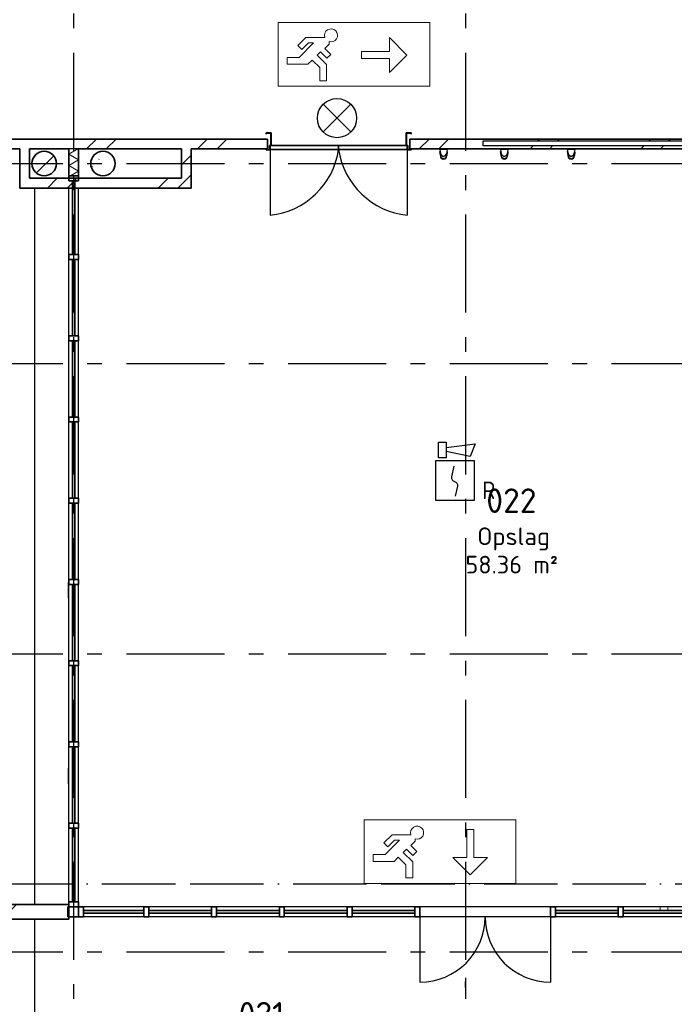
# Model space of a CAD drawing. Header units: millimetres. Extents: x -285236 to 84130, y -470 to 79511.
# Tile 65 of 192: x -21922 to -15242, y 40209 to 50250. Entities that reach past the tile are written whole.
import ezdxf
from ezdxf.enums import TextEntityAlignment as Align

# ---------------------------------------------------------------- set-up
doc = ezdxf.new("R2010")
doc.units = ezdxf.units.MM
doc.linetypes.add('NLRS_stramien', pattern=[1650, 1000, -250, 150, -250])
doc.linetypes.add('SW_doorsnedelijn', pattern=[1950, 750, -150, 0, -150, 750, -150])
doc.layers.add('EL6511--', color=3, linetype='Continuous')
doc.layers.add('XREF', color=254, linetype='Continuous')
doc.styles.add('ISOCPEUR_1', font='isocpeur.ttf', dxfattribs={"height": 250})
doc.styles.add('ISOCPEUR_3', font='isocpeur.ttf', dxfattribs={"height": 180})
doc.styles.add('STABICAD-018', font='ISOCP.SHX', dxfattribs={"height": 180})
pattern_1 = [(45, (-29374, 17038.6), (-565.685, 565.685), []), (45, (-29174, 17038.6), (-565.685, 565.685), [])]

# ---------------------------------------------------------------- blocks, each defined once
blk = doc.blocks.new('VB655IS2')
at = {"color": 0, "linetype": 'Continuous'}
blk.add_lwpolyline([(-1.67, 2.33), (-1.67, 3.91), (-0.89, 3.91), (-0.89, 2.33)], close=True, dxfattribs=at)
blk.add_lwpolyline([(-0.89, 3.37), (2.06, 3.76), (1.54, 2.45), (-0.89, 2.95)], dxfattribs=at)
blk = doc.blocks.new('*U137')
at = {"color": 0, "linetype": 'Continuous'}
for p, q in [((-2, 2), (-2, -2)), ((2, 2), (-2, 2)), ((2, -2), (2, 2)), ((-2, -2), (2, -2))]:
    blk.add_line(p, q, dxfattribs=at)
blk.add_lwpolyline([(-0.12, 1.47), (-0.34, 0.38, 0.399092), (-0.04, -0.09, -0.403068), (0.25, -0.56), (0.02, -1.6)], format="xyb", dxfattribs=at)
at = {"color": 0, "linetype": 'Continuous', "lineweight": 100}
blk.add_blockref('VB655IS2', (0, 0), dxfattribs=at)
at = {"color": 0, "linetype": 'Continuous', "style": 'STABICAD-018'}
for tag, p in [('CODING1', (-1.22, 12.19)), ('CODING2', (-0.95, 9.73)), ('ARTICLECODE', (0.78, 6.96)), ('FIREPROTECTION_PANEL', (0.78, 4.65)), ('FIREPROTECTION_ZONE', (0.05, 2.88)), ('FIREPROTECTION_HARDWARENUMBER', (5.42, -4.4))]:
    blk.add_attdef(tag, text='', height=1.8, dxfattribs=at).set_placement(p, align=Align.MIDDLE)
blk.add_attdef('TEXT1', (3.46, -3.38), '', height=1.8, dxfattribs=at)
blk = doc.blocks.new('VB654NVI')
at = {"color": 0, "linetype": 'Continuous'}
for p, q in [((-1.41, 1.59), (1.41, 4.41)), ((-1.41, 4.41), (1.41, 1.59))]:
    blk.add_line(p, q, dxfattribs=at)
blk.add_circle((0, 3), 2, dxfattribs=at)
at = {"color": 0, "linetype": 'Continuous', "style": 'STABICAD-018'}
for tag, p in [('ARTICLECODE', (-2.66, 12.86)), ('FIREPROTECTION_PANEL', (0, 9.85)), ('CODING', (0, 7))]:
    blk.add_attdef(tag, text='', height=1.8, dxfattribs=at).set_placement(p, align=Align.MIDDLE)
blk = doc.blocks.new('*U140')
at = {"color": 0, "linetype": 'Continuous'}
for p, q in [((-2, 2), (-2, -2)), ((2, 2), (-2, 2)), ((0.61, -0.6), (0.61, 1.27)), ((2, -2), (2, 2)), ((-2, -2), (2, -2))]:
    blk.add_line(p, q, dxfattribs=at)
blk.add_lwpolyline([(-0.75, 1.19), (-1.01, 0.35, 0.457698), (-0.76, -0.06, -0.462378), (-0.51, -0.46), (-0.78, -1.27)], format="xyb", dxfattribs=at)
blk.add_ellipse((0.61, -0.93), major_axis=(0.367, 0), ratio=0.909091, dxfattribs=at)
at = {"color": 0, "linetype": 'Continuous', "lineweight": 100}
blk.add_blockref('VB655IS2', (0, 0), dxfattribs=at)
at = {"color": 0, "linetype": 'Continuous', "style": 'STABICAD-018'}
for tag, p in [('CODING1', (0.43, 11.73)), ('CODING2', (0.71, 9.27)), ('ARTICLECODE', (2.21, 7.03)), ('FIREPROTECTION_PANEL', (2.21, 4.72)), ('FIREPROTECTION_ZONE', (1.7, 2.42)), ('FIREPROTECTION_HARDWARENUMBER', (13.46, 0.27))]:
    blk.add_attdef(tag, text='', height=1.8, dxfattribs=at).set_placement(p, align=Align.MIDDLE)
blk.add_attdef('TEXT1', (3.53, -3.38), '', height=1.8, dxfattribs=at)

msp = doc.modelspace()

# ---------------------------------------------------------------- hatches: boundary and pattern name
at = {"layer": 'XREF', "lineweight": 9}
h = msp.add_hatch(dxfattribs=at)
h.set_pattern_fill('FP_6', color=256, angle=45, style=0, pattern_type=2)
h.set_pattern_definition(pattern_1)
h.paths.add_polyline_path([(-15986.4343, 48932.6047), (-13613.1304, 48932.6047), (-13613.1304, 49032.6047), (-17939.6304, 49032.6047), (-17939.6304, 48932.6047), (-16403.9215, 48932.6047)])
h.paths.add_polyline_path([(-21991.1734, 48932.6047), (-19394.6304, 48932.6047), (-19394.6304, 49032.6047), (-22987.1304, 49032.6047), (-22987.1304, 48932.6047)])
h.paths.add_polyline_path([(-25672.1304, 48932.6047), (-23957.1304, 48932.6047), (-23957.1304, 49032.6047), (-25672.1304, 49032.6047)])
h.paths.add_polyline_path([(-28511.0505, 48932.6047), (-26642.1304, 48932.6047), (-26642.1304, 49032.6047), (-29192.1304, 49032.6047), (-29192.1304, 48932.6047), (-28928.5377, 48932.6047)])
h.paths.add_polyline_path([(-16821.4087, 48962.6047), (-17192.1304, 48962.6047), (-17192.1304, 49012.6048), (-13992.1304, 49012.6048), (-13992.1304, 48962.6047), (-16641.6804, 48962.6047)])
h = msp.add_hatch(dxfattribs=at)
h.set_pattern_fill('FP_56', color=256, style=0, pattern_type=2)
h.set_pattern_definition([(45, (-29773.96, 17038.6), (-407.294, 407.294), []), (50, (-29773.96, 17038.6), (753.123, -65.89), [78.75, -866.25]), (355, (-29774, 17038.6), (-145.689, 789.802), [63, -693]), (100.451, (-29711.2, 17033.14), (607.44, 723.908), [66.927, -736.199]), (46.184, (-29774, 17248.6), (1120.602, -173.798), [118.125, -1299.375]), (96.636, (-29680.6, 17234.1), (981.39, 1022.83), [100.39, -1104.3]), (351.184, (-29774, 17248.6), (981.4, 1022.82), [94.5, -1039.5]), (21, (-29668.96, 17196.1), (626.753, -422.75), [78.75, -866.25]), (326, (-29669, 17196.1), (255.481, 761.408), [63, -693]), (71.451, (-29616.7, 17160.9), (882.237, 338.651), [66.927, -736.199]), (37.5, (-29773.96, 17038.63), (12.7678, 349.5385), [3.353, -681.247, 3.353, -700.147, -695.625]), (37.5, (-29773.96, 17038.63), (12.7678, 349.5385), [-1388.1, 3.353, -692.272]), (7.5, (-29773.96, 17038.63), (276.223, 414.1323), [3.353, -397.747, 3.353, -665.497, -265.125]), (7.5, (-29773.96, 17038.63), (276.223, 414.1323), [-1069.95, 3.353, -261.772]), (327.5, (-30008.1, 17038.63), (560.5136, -23.6826), [3.353, -259.147, 3.353, -815.647, -1086.75]), (327.5, (-30008.1, 17038.63), (560.5136, -23.6826), [-1081.5, 3.353, -1083.397]), (317.5, (-30113.1, 17038.63), (612.3455, 105.11), [3.353, -337.897, 3.353, -540.547, -771.75]), (317.5, (-30113.1, 17038.63), (612.3455, 105.11), [-885.15, 3.353, -768.397])])
h.paths.add_polyline_path([(-21672.1304, 48657.6047), (-21633.5032, 48663.7226), (-21598.6572, 48681.4776), (-21571.0032, 48709.1315), (-21553.2483, 48743.9776), (-21547.1304, 48782.6047), (-21553.2483, 48821.2318), (-21571.0032, 48856.0778), (-21598.6572, 48883.7318), (-21633.5032, 48901.4867), (-21672.1304, 48907.6047), (-21710.7575, 48901.4867), (-21745.6035, 48883.7318), (-21773.2575, 48856.0778), (-21791.0124, 48821.2318), (-21797.1304, 48782.6047), (-21791.0124, 48743.9776), (-21772.1304, 48708.0044), (-21743.0284, 48680.1655), (-21710.7575, 48663.7226)])
h = msp.add_hatch(dxfattribs=at)
h.set_pattern_fill('FP_314', color=256, angle=60, style=0, pattern_type=2)
h.set_pattern_definition([(330, (-21422.13, 45067.3), (99.9697, 57.7525), []), (30, (-21422.13, 44951.8), (-0.0303, 115.4525), [])])
h.paths.add_polyline_path([(-21422.1304, 48657.6047), (-21322.1304, 48657.6047), (-21322.1304, 48932.6047), (-21422.1304, 48932.6047), (-21422.1304, 48872.299)])
h = msp.add_hatch(dxfattribs=at)
h.set_pattern_fill('FP_57', color=256, style=0, pattern_type=2)
h.set_pattern_definition([(45, (-29773.96, 17038.6), (-407.294, 407.294), []), (50, (-29773.96, 17038.6), (753.123, -65.89), [78.75, -866.25]), (355, (-29774, 17038.6), (-145.689, 789.802), [63, -693]), (100.451, (-29711.2, 17033.14), (607.44, 723.908), [66.927, -736.199]), (46.184, (-29774, 17248.6), (1120.602, -173.798), [118.125, -1299.375]), (96.636, (-29680.6, 17234.1), (981.39, 1022.83), [100.39, -1104.3]), (351.184, (-29774, 17248.6), (981.4, 1022.82), [94.5, -1039.5]), (21, (-29668.96, 17196.1), (626.753, -422.75), [78.75, -866.25]), (326, (-29669, 17196.1), (255.481, 761.408), [63, -693]), (71.451, (-29616.7, 17160.9), (882.237, 338.651), [66.927, -736.199]), (37.5, (-29773.96, 17038.63), (12.7678, 349.5385), [3.353, -681.247, 3.353, -700.147, -695.625]), (37.5, (-29773.96, 17038.63), (12.7678, 349.5385), [-1388.1, 3.353, -692.272]), (7.5, (-29773.96, 17038.63), (276.223, 414.1323), [3.353, -397.747, 3.353, -665.497, -265.125]), (7.5, (-29773.96, 17038.63), (276.223, 414.1323), [-1069.95, 3.353, -261.772]), (327.5, (-30008.1, 17038.63), (560.5136, -23.6826), [3.353, -259.147, 3.353, -815.647, -1086.75]), (327.5, (-30008.1, 17038.63), (560.5136, -23.6826), [-1081.5, 3.353, -1083.397]), (317.5, (-30113.1, 17038.63), (612.3455, 105.11), [3.353, -337.897, 3.353, -540.547, -771.75]), (317.5, (-30113.1, 17038.63), (612.3455, 105.11), [-885.15, 3.353, -768.397])])
h.paths.add_polyline_path([(-21072.1304, 48657.6047), (-21033.5032, 48663.7226), (-20996.2808, 48683.8539), (-20971.0032, 48709.1315), (-20953.2483, 48743.9776), (-20947.1304, 48782.6047), (-20953.2483, 48821.2318), (-20971.0032, 48856.0778), (-20998.6572, 48883.7318), (-21033.5032, 48901.4867), (-21072.1304, 48907.6047), (-21110.7575, 48901.4867), (-21145.6035, 48883.7318), (-21173.2575, 48856.0778), (-21191.0124, 48821.2318), (-21197.1304, 48782.6047), (-21191.0124, 48743.9776), (-21173.2575, 48709.1315), (-21145.6035, 48681.4776), (-21110.7575, 48663.7226)])
h = msp.add_hatch(dxfattribs=at)
h.set_pattern_fill('FP_8', color=256, angle=45, style=0, pattern_type=2)
h.set_pattern_definition([(45, (-29374, 17038.6), (-565.685, 565.685), []), (45, (-29174, 17038.6), (-565.685, 565.685), [])])
h.paths.add_polyline_path([(-20272.1304, 48632.6047), (-20172.1304, 48632.6047), (-20172.1304, 48932.6047), (-20272.1304, 48932.6047), (-20272.1304, 48872.299)])
h = msp.add_hatch(dxfattribs=at)
h.set_pattern_fill('FP_6', color=256, angle=45, style=0, pattern_type=2)
h.set_pattern_definition(pattern_1)
h.paths.add_polyline_path([(-21822.1304, 48532.6047), (-20172.1304, 48532.6047), (-20172.1304, 48632.6047), (-21822.1304, 48632.6047), (-21822.1304, 48550.8906)])
h = msp.add_hatch(dxfattribs=at)
h.set_pattern_fill('FP_8', color=256, angle=45, style=0, pattern_type=2)
h.set_pattern_definition(pattern_1)
h.paths.add_polyline_path([(-23502.1304, 41076.9864), (-21422.1304, 41076.9864), (-21422.1304, 41226.9864), (-23502.1304, 41226.9864)])
h.paths.add_polyline_path([(-25232.1304, 41076.9864), (-25512.1304, 41226.9864), (-25512.1304, 41076.9864)])
h.paths.add_polyline_path([(-24502.1304, 41076.9864), (-24502.1304, 41226.9864), (-25232.1304, 41226.9864), (-25232.1304, 41076.9864), (-25171.1529, 41076.9864)])

# ---------------------------------------------------------------- linework, layer by layer
at = {"layer": 'XREF', "linetype": 'NLRS_stramien'}
for p, q in [((-21372.1304, 77962.7572), (-21372.1304, 8370.0218)), ((-17372.1304, 77962.7572), (-17372.1304, 8370.0218)), ((-47232.6128, 48782.6047), (64223.889, 48782.6047)), ((-47232.6128, 46742.6047), (64223.889, 46742.6047)), ((-47232.6128, 43782.6047), (64223.889, 43782.6047)), ((-47232.6128, 40742.6047), (64223.889, 40742.6047))]:
    msp.add_line(p, q, dxfattribs=at)
at = {"layer": 'XREF', "lineweight": 13}
for p, q in [((-17736.6592, 50220.9429), (-19284.4862, 50220.9429)), ((-19284.4862, 50220.9429), (-19284.4862, 49570.9133)), ((-17736.6592, 50220.9429), (-19284.4862, 50220.9429)), ((-19284.4862, 50220.9429), (-19284.4862, 49570.9133)), ((-17736.6592, 49570.9133), (-17736.6592, 50220.9429)), ((-17736.6592, 49570.9133), (-17736.6592, 50220.9429)), ((-19083.2711, 49985.0515), (-19000.3793, 50067.9432)), ((-19069.6039, 49865.5496), (-18923.0877, 50012.0658)), ((-18975.8619, 50012.0658), (-19043.0737, 49944.8541)), ((-19000.3793, 50067.9432), (-18807.6862, 50067.9432)), ((-18923.0877, 50012.0658), (-18975.8619, 50012.0658)), ((-18765.3929, 50025.65), (-18765.3929, 50001.2739)), ((-18149.2786, 49924.5846), (-18149.2786, 50066.7038)), ((-18149.2786, 50066.7038), (-17971.6295, 49889.0547)), ((-19043.0737, 49944.8541), (-19083.2711, 49985.0515)), ((-18853.4, 49920.9639), (-18886.045, 49888.3189)), ((-18788.3781, 49855.942), (-18853.4, 49920.9639)), ((-18765.3929, 50001.2739), (-18809.354, 49957.3127)), ((-18809.354, 49957.3127), (-18748.1807, 49896.1394)), ((-18433.5171, 49853.5249), (-18433.5171, 49924.5846)), ((-18433.5171, 49924.5846), (-18149.2786, 49924.5846)), ((-19192.1895, 49794.49), (-19192.1895, 49865.5496)), ((-19192.1895, 49865.5496), (-19069.6039, 49865.5496)), ((-18936.2917, 49838.0722), (-18979.8739, 49794.49)), ((-18860.4873, 49762.2677), (-18936.2917, 49838.0722)), ((-18886.045, 49888.3189), (-18789.4276, 49791.7016)), ((-18748.1807, 49896.1394), (-18788.3781, 49855.942)), ((-18149.2786, 49853.5249), (-18433.5171, 49853.5249)), ((-17971.6295, 49889.0547), (-18149.2786, 49711.4057)), ((-18149.2786, 49711.4057), (-18149.2786, 49853.5249)), ((-18979.8739, 49794.49), (-19192.1895, 49794.49)), ((-18860.4873, 49627.761), (-18860.4873, 49762.2677)), ((-18789.4276, 49791.7016), (-18789.4276, 49627.761)), ((-18789.4276, 49627.761), (-18860.4873, 49627.761)), ((-19284.4862, 49570.9133), (-17736.6592, 49570.9133)), ((-19284.4862, 49570.9133), (-17736.6592, 49570.9133)), ((-16858.6201, 42090.5357), (-18406.4471, 42090.5357)), ((-18406.4471, 42090.5357), (-18406.4471, 41440.5061)), ((-16858.6201, 42090.5357), (-18406.4471, 42090.5357)), ((-18406.4471, 42090.5357), (-18406.4471, 41440.5061)), ((-16858.6201, 41440.5061), (-16858.6201, 42090.5357)), ((-16858.6201, 41440.5061), (-16858.6201, 42090.5357)), ((-17360.064, 41705.3528), (-17360.064, 41989.5913)), ((-17360.064, 41989.5913), (-17289.0044, 41989.5913)), ((-17289.0044, 41989.5913), (-17289.0044, 41705.3528)), ((-18205.232, 41854.6443), (-18122.3402, 41937.536)), ((-18191.5648, 41735.1424), (-18045.0486, 41881.6586)), ((-18097.8228, 41881.6586), (-18165.0346, 41814.4469)), ((-18122.3402, 41937.536), (-17929.6471, 41937.536)), ((-18045.0486, 41881.6586), (-18097.8228, 41881.6586)), ((-17887.3538, 41895.2427), (-17887.3538, 41870.8666)), ((-18165.0346, 41814.4469), (-18205.232, 41854.6443)), ((-17975.3609, 41790.5567), (-18008.0059, 41757.9117)), ((-17910.339, 41725.5348), (-17975.3609, 41790.5567)), ((-17887.3538, 41870.8666), (-17931.3149, 41826.9055)), ((-17931.3149, 41826.9055), (-17870.1416, 41765.7322)), ((-18314.1504, 41664.0827), (-18314.1504, 41735.1424)), ((-18314.1504, 41735.1424), (-18191.5648, 41735.1424)), ((-18058.2527, 41707.6649), (-18101.8348, 41664.0827)), ((-17982.4482, 41631.8605), (-18058.2527, 41707.6649)), ((-18008.0059, 41757.9117), (-17911.3885, 41661.2943)), ((-17870.1416, 41765.7322), (-17910.339, 41725.5348)), ((-17324.5342, 41527.7037), (-17502.1833, 41705.3528)), ((-17502.1833, 41705.3528), (-17360.064, 41705.3528)), ((-17146.8851, 41705.3528), (-17324.5342, 41527.7037)), ((-17289.0044, 41705.3528), (-17146.8851, 41705.3528)), ((-18101.8348, 41664.0827), (-18314.1504, 41664.0827)), ((-17982.4482, 41497.3538), (-17982.4482, 41631.8605)), ((-17911.3885, 41661.2943), (-17911.3885, 41497.3538)), ((-17911.3885, 41497.3538), (-17982.4482, 41497.3538)), ((-18406.4471, 41440.5061), (-16858.6201, 41440.5061)), ((-18406.4471, 41440.5061), (-16858.6201, 41440.5061))]:
    msp.add_line(p, q, dxfattribs=at)
at = {"layer": 'XREF', "lineweight": 35}
for p, q in [((-19394.6304, 49032.6047), (-22987.1304, 49032.6047)), ((-19357.1304, 49094.1047), (-19407.1304, 49094.1047)), ((-19407.1304, 49094.1047), (-19407.1304, 49082.6047)), ((-19407.1304, 49082.6047), (-19405.6304, 49082.6047)), ((-19405.6304, 49082.6047), (-19405.6304, 49092.6047)), ((-19405.6304, 49092.6047), (-19358.6304, 49092.6047)), ((-19394.6304, 48932.6047), (-19394.6304, 49032.6047)), ((-19358.6304, 49092.6047), (-19358.6304, 48967.6047)), ((-19357.1304, 48966.1047), (-19357.1304, 49094.1047)), ((-17927.1304, 49094.1047), (-17977.1304, 49094.1047)), ((-17977.1304, 49094.1047), (-17977.1304, 48966.1047)), ((-17975.6304, 48967.6047), (-17975.6304, 49092.6047)), ((-17975.6304, 49092.6047), (-17928.6304, 49092.6047)), ((-17939.6304, 49032.6047), (-17939.6304, 48932.6047)), ((-3464.6304, 49032.6047), (-17939.6304, 49032.6047)), ((-17928.6304, 49092.6047), (-17928.6304, 49082.6047)), ((-17928.6304, 49082.6047), (-17927.1304, 49082.6047)), ((-17927.1304, 49082.6047), (-17927.1304, 49094.1047)), ((-22987.1304, 48932.6047), (-21922.1304, 48932.6047)), ((-21922.1304, 48932.6047), (-21922.1304, 48532.6047)), ((-21822.1304, 48932.6047), (-21422.1304, 48932.6047)), ((-21822.1304, 48632.6047), (-21822.1304, 48932.6047)), ((-21422.1304, 48932.6047), (-21422.1304, 48657.6047)), ((-21322.1304, 48932.6047), (-20272.1304, 48932.6047)), ((-21322.1304, 48657.6047), (-21322.1304, 48932.6047)), ((-20272.1304, 48932.6047), (-20272.1304, 48632.6047)), ((-20172.1304, 48932.6047), (-19394.6304, 48932.6047)), ((-20172.1304, 48532.6047), (-20172.1304, 48932.6047)), ((-19405.6304, 48932.6047), (-19407.1304, 48932.6047)), ((-19407.1304, 48932.6047), (-19407.1304, 48921.1047)), ((-19407.1304, 48921.1047), (-19372.1304, 48921.1047)), ((-19405.6304, 48922.6047), (-19405.6304, 48932.6047)), ((-19373.6304, 48922.6047), (-19405.6304, 48922.6047)), ((-19358.6304, 48967.6047), (-19373.6304, 48967.6047)), ((-19373.6304, 48967.6047), (-19373.6304, 48922.6047)), ((-19372.1304, 48921.1047), (-19372.1304, 48966.1047)), ((-19372.1304, 48966.1047), (-19357.1304, 48966.1047)), ((-18667.1304, 48966.1047), (-19367.1304, 48966.1047)), ((-19367.1304, 48966.1047), (-19367.1304, 48926.1047)), ((-19367.1304, 48926.1047), (-18667.1304, 48926.1047)), ((-18667.1304, 48926.1047), (-18667.1304, 48966.1047)), ((-17967.1304, 48966.1047), (-18667.1304, 48966.1047)), ((-18667.1304, 48966.1047), (-18667.1304, 48926.1047)), ((-18667.1304, 48926.1047), (-17967.1304, 48926.1047)), ((-17977.1304, 48966.1047), (-17962.1304, 48966.1047)), ((-17960.6304, 48967.6047), (-17975.6304, 48967.6047)), ((-17967.1304, 48926.1047), (-17967.1304, 48966.1047)), ((-17962.1304, 48966.1047), (-17962.1304, 48921.1047)), ((-17962.1304, 48921.1047), (-17927.1304, 48921.1047)), ((-17960.6304, 48922.6047), (-17960.6304, 48967.6047)), ((-17928.6304, 48922.6047), (-17960.6304, 48922.6047)), ((-13613.1304, 48932.6047), (-17939.6304, 48932.6047)), ((-17927.1304, 48932.6047), (-17928.6304, 48932.6047)), ((-17928.6304, 48932.6047), (-17928.6304, 48922.6047)), ((-17927.1304, 48921.1047), (-17927.1304, 48932.6047)), ((-20272.1304, 48632.6047), (-21822.1304, 48632.6047)), ((-21422.1304, 48657.6047), (-21322.1304, 48657.6047)), ((-21422.1304, 48657.6047), (-21422.1304, 48607.6047)), ((-21322.1304, 48657.6047), (-21422.1304, 48657.6047)), ((-21422.1304, 48607.6047), (-21322.1304, 48607.6047)), ((-21384.6304, 48607.6047), (-21384.6304, 47854.2026)), ((-21359.6304, 48607.6047), (-21384.6304, 48607.6047)), ((-21359.6304, 47854.2026), (-21359.6304, 48607.6047)), ((-21322.1304, 48607.6047), (-21322.1304, 48657.6047)), ((-21922.1304, 48532.6047), (-20172.1304, 48532.6047)), ((-21384.6304, 47854.2026), (-21359.6304, 47854.2026)), ((-21384.6304, 47804.2026), (-21384.6304, 47025.8006)), ((-21359.6304, 47804.2026), (-21384.6304, 47804.2026)), ((-21359.6304, 47025.8006), (-21359.6304, 47804.2026)), ((-21384.6304, 47025.8006), (-21359.6304, 47025.8006)), ((-21384.6304, 46975.8006), (-21384.6304, 46197.3986)), ((-21359.6304, 46975.8006), (-21384.6304, 46975.8006)), ((-21359.6304, 46197.3986), (-21359.6304, 46975.8006)), ((-21384.6304, 46197.3986), (-21359.6304, 46197.3986)), ((-21384.6304, 46147.3986), (-21384.6304, 45368.9966)), ((-21359.6304, 46147.3986), (-21384.6304, 46147.3986)), ((-21359.6304, 45368.9966), (-21359.6304, 46147.3986)), ((-21384.6304, 45368.9966), (-21359.6304, 45368.9966)), ((-21384.6304, 45318.9966), (-21384.6304, 44540.5945)), ((-21359.6304, 45318.9966), (-21384.6304, 45318.9966)), ((-21359.6304, 44540.5945), (-21359.6304, 45318.9966)), ((-21384.6304, 44540.5945), (-21359.6304, 44540.5945)), ((-21384.6304, 44490.5945), (-21384.6304, 43712.1925)), ((-21359.6304, 44490.5945), (-21384.6304, 44490.5945)), ((-21359.6304, 43712.1925), (-21359.6304, 44490.5945)), ((-21384.6304, 43712.1925), (-21359.6304, 43712.1925)), ((-21384.6304, 43662.1925), (-21384.6304, 42883.7905)), ((-21359.6304, 43662.1925), (-21384.6304, 43662.1925)), ((-21359.6304, 42883.7905), (-21359.6304, 43662.1925)), ((-21384.6304, 42883.7905), (-21359.6304, 42883.7905)), ((-21384.6304, 42833.7905), (-21384.6304, 42055.3884)), ((-21359.6304, 42833.7905), (-21384.6304, 42833.7905)), ((-21359.6304, 42055.3884), (-21359.6304, 42833.7905)), ((-21384.6304, 42055.3884), (-21359.6304, 42055.3884)), ((-21384.6304, 42005.3884), (-21384.6304, 41251.9864)), ((-21359.6304, 42005.3884), (-21384.6304, 42005.3884)), ((-21359.6304, 41251.9864), (-21359.6304, 42005.3884)), ((-21422.1304, 41226.9864), (-23502.1304, 41226.9864)), ((-21322.1304, 41201.9864), (-21432.1304, 41201.9864)), ((-21432.1304, 41201.9864), (-21432.1304, 41101.9864)), ((-21422.1304, 41076.9864), (-21422.1304, 41226.9864)), ((-21384.6304, 41251.9864), (-21359.6304, 41251.9864)), ((-21322.1304, 41101.9864), (-21322.1304, 41201.9864)), ((-21272.1304, 41201.9864), (-21322.1304, 41201.9864)), ((-21322.1304, 41201.9864), (-21322.1304, 41101.9864)), ((-21272.1304, 41101.9864), (-21272.1304, 41201.9864)), ((-23502.1304, 41076.9864), (-21422.1304, 41076.9864)), ((-21432.1304, 41101.9864), (-21322.1304, 41101.9864)), ((-21322.1304, 41101.9864), (-21272.1304, 41101.9864)), ((-20655.4031, 41164.4864), (-21272.1304, 41164.4864)), ((-21272.1304, 41164.4864), (-21272.1304, 41139.4864)), ((-21272.1304, 41139.4864), (-20655.4031, 41139.4864)), ((-20655.4031, 41139.4864), (-20655.4031, 41164.4864)), ((-19963.6758, 41164.4864), (-20605.4031, 41164.4864)), ((-20605.4031, 41164.4864), (-20605.4031, 41139.4864)), ((-20605.4031, 41139.4864), (-19963.6758, 41139.4864)), ((-19963.6758, 41139.4864), (-19963.6758, 41164.4864)), ((-19271.9485, 41164.4864), (-19913.6758, 41164.4864)), ((-19913.6758, 41164.4864), (-19913.6758, 41139.4864)), ((-19913.6758, 41139.4864), (-19271.9485, 41139.4864)), ((-19271.9485, 41139.4864), (-19271.9485, 41164.4864)), ((-18580.2213, 41164.4864), (-19221.9485, 41164.4864)), ((-19221.9485, 41164.4864), (-19221.9485, 41139.4864)), ((-19221.9485, 41139.4864), (-18580.2213, 41139.4864)), ((-18580.2213, 41139.4864), (-18580.2213, 41164.4864)), ((-17888.494, 41164.4864), (-18530.2213, 41164.4864)), ((-18530.2213, 41164.4864), (-18530.2213, 41139.4864)), ((-18530.2213, 41139.4864), (-17888.494, 41139.4864)), ((-17888.494, 41139.4864), (-17888.494, 41164.4864)), ((-15813.3122, 41164.4864), (-16455.0394, 41164.4864)), ((-16455.0394, 41164.4864), (-16455.0394, 41139.4864)), ((-16455.0394, 41139.4864), (-15813.3122, 41139.4864)), ((-15813.3122, 41139.4864), (-15813.3122, 41164.4864)), ((-15121.5849, 41164.4864), (-15763.3122, 41164.4864)), ((-15763.3122, 41164.4864), (-15763.3122, 41139.4864)), ((-15763.3122, 41139.4864), (-15121.5849, 41139.4864))]:
    msp.add_line(p, q, dxfattribs=at)
at = {"layer": 'XREF'}
for p, q in [((-17192.1304, 48962.6047), (-17192.1304, 49012.6048)), ((-17192.1304, 49012.6045), (-13992.1304, 49012.6045)), ((-19367.1304, 48926.1047), (-19367.1304, 48255.1544)), ((-17967.1304, 48926.1047), (-17967.1304, 48255.1544)), ((-17641.1625, 48924.6047), (-17641.1625, 48932.6047)), ((-17552.1625, 48924.6047), (-17641.1625, 48924.6047)), ((-17636.1625, 48924.6047), (-17628.6109, 48884.1421)), ((-17557.1625, 48924.6047), (-17636.1625, 48924.6047)), ((-17628.9382, 48863.5362), (-17633.9021, 48905.4969)), ((-17564.7142, 48884.1421), (-17557.1625, 48924.6047)), ((-17559.866, 48901.7517), (-17564.3869, 48863.5362)), ((-17552.1625, 48932.6047), (-17552.1625, 48924.6047)), ((-13992.1304, 48962.6047), (-17192.1304, 48962.6047)), ((-17021.1625, 48924.6047), (-17021.1625, 48932.6047)), ((-16932.1625, 48924.6047), (-17021.1625, 48924.6047)), ((-17016.1625, 48924.6047), (-17008.6109, 48884.1421)), ((-16937.1625, 48924.6047), (-17016.1625, 48924.6047)), ((-17008.9382, 48863.5362), (-17013.9021, 48905.4969)), ((-16944.7142, 48884.1421), (-16937.1625, 48924.6047)), ((-16939.866, 48901.7517), (-16944.3869, 48863.5362)), ((-16932.1625, 48932.6047), (-16932.1625, 48924.6047)), ((-16338.6155, 48924.6047), (-16338.6155, 48932.6047)), ((-16249.6155, 48924.6047), (-16338.6155, 48924.6047)), ((-16333.6155, 48924.6047), (-16326.0638, 48884.1421)), ((-16254.6155, 48924.6047), (-16333.6155, 48924.6047)), ((-16326.3911, 48863.5362), (-16331.3551, 48905.4969)), ((-16262.1671, 48884.1421), (-16254.6155, 48924.6047)), ((-16257.319, 48901.7517), (-16261.8398, 48863.5362)), ((-16249.6155, 48932.6047), (-16249.6155, 48924.6047)), ((-17629.1625, 48889.1343), (-17629.1625, 48860.0755)), ((-17564.1625, 48860.0755), (-17564.1625, 48889.1343)), ((-17009.1625, 48889.1343), (-17009.1625, 48860.0755)), ((-16944.1625, 48860.0755), (-16944.1625, 48889.1343)), ((-16326.6155, 48889.1343), (-16326.6155, 48860.0755)), ((-16261.6155, 48860.0755), (-16261.6155, 48889.1343)), ((-21772.1304, 48532.6047), (-21772.1304, 41226.9864)), ((-21422.1304, 47854.2026), (-21422.1304, 48532.6047)), ((-21322.1304, 47854.2026), (-21322.1304, 48532.6047)), ((-21422.1304, 47025.8006), (-21422.1304, 47804.2026)), ((-21322.1304, 47025.8006), (-21322.1304, 47804.2026)), ((-21422.1304, 46197.3986), (-21422.1304, 46975.8006)), ((-21322.1304, 46197.3986), (-21322.1304, 46975.8006)), ((-21422.1304, 45368.9966), (-21422.1304, 46147.3986)), ((-21322.1304, 45368.9966), (-21322.1304, 46147.3986)), ((-21422.1304, 44540.5945), (-21422.1304, 45318.9966)), ((-21322.1304, 44540.5945), (-21322.1304, 45318.9966)), ((-21422.1304, 43712.1925), (-21422.1304, 44490.5945)), ((-21322.1304, 43712.1925), (-21322.1304, 44490.5945)), ((-21422.1304, 42883.7905), (-21422.1304, 43662.1925)), ((-21322.1304, 42883.7905), (-21322.1304, 43662.1925)), ((-21422.1304, 42055.3884), (-21422.1304, 42833.7905)), ((-21322.1304, 42055.3884), (-21322.1304, 42833.7905)), ((-21422.1304, 41251.9864), (-21422.1304, 42005.3884)), ((-21322.1304, 41251.9864), (-21322.1304, 42005.3884)), ((-20655.4031, 41201.9864), (-21272.1304, 41201.9864)), ((-19963.6758, 41201.9864), (-20605.4031, 41201.9864)), ((-19271.9485, 41201.9864), (-19913.6758, 41201.9864)), ((-18580.2213, 41201.9864), (-19221.9485, 41201.9864)), ((-17888.494, 41201.9864), (-18530.2213, 41201.9864)), ((-17171.7667, 41201.9864), (-17838.494, 41201.9864)), ((-16505.0394, 41201.9864), (-17171.7667, 41201.9864)), ((-15813.3122, 41201.9864), (-16455.0394, 41201.9864)), ((-15387.0473, 41201.9864), (-15763.3122, 41201.9864)), ((-15121.5849, 41201.9864), (-15307.0473, 41201.9864)), ((-21772.1304, 41076.9864), (-21772.1304, 39032.6047)), ((-20655.4031, 41101.9864), (-21272.1304, 41101.9864)), ((-19963.6758, 41101.9864), (-20605.4031, 41101.9864)), ((-19271.9485, 41101.9864), (-19913.6758, 41101.9864)), ((-18580.2213, 41101.9864), (-19221.9485, 41101.9864)), ((-17888.494, 41101.9864), (-18530.2213, 41101.9864)), ((-17171.7667, 41101.9864), (-17838.494, 41101.9864)), ((-17838.494, 41101.1864), (-17838.494, 40434.4591)), ((-16505.0394, 41101.9864), (-17171.7667, 41101.9864)), ((-16505.0394, 41101.1864), (-16505.0394, 40434.4591)), ((-15813.3122, 41101.9864), (-16455.0394, 41101.9864)), ((-15121.5849, 41101.9864), (-15763.3122, 41101.9864))]:
    msp.add_line(p, q, dxfattribs=at)
at = {"layer": 'XREF', "lineweight": 25}
msp.add_line((-21322.1304, 48932.6047), (-21422.1304, 48932.6047), dxfattribs=at)
at = {"layer": 'XREF', "lineweight": 35, "extrusion": (0, 0, -1)}
for p, q in [((-21422.1304, 47854.2026), (-21422.1304, 47804.2026)), ((-21322.1304, 47854.2026), (-21422.1304, 47854.2026)), ((-21422.1304, 47804.2026), (-21322.1304, 47804.2026)), ((-21322.1304, 47804.2026), (-21322.1304, 47854.2026)), ((-21422.1304, 47025.8006), (-21422.1304, 46975.8006)), ((-21322.1304, 47025.8006), (-21422.1304, 47025.8006)), ((-21322.1304, 46975.8006), (-21322.1304, 47025.8006)), ((-21422.1304, 46975.8006), (-21322.1304, 46975.8006)), ((-21422.1304, 46197.3986), (-21422.1304, 46147.3986)), ((-21322.1304, 46197.3986), (-21422.1304, 46197.3986)), ((-21322.1304, 46147.3986), (-21322.1304, 46197.3986)), ((-21422.1304, 46147.3986), (-21322.1304, 46147.3986)), ((-21422.1304, 45368.9966), (-21422.1304, 45318.9966)), ((-21322.1304, 45368.9966), (-21422.1304, 45368.9966)), ((-21422.1304, 45318.9966), (-21322.1304, 45318.9966)), ((-21322.1304, 45318.9966), (-21322.1304, 45368.9966)), ((-21422.1304, 44540.5945), (-21422.1304, 44490.5945)), ((-21322.1304, 44540.5945), (-21422.1304, 44540.5945)), ((-21422.1304, 44490.5945), (-21322.1304, 44490.5945)), ((-21322.1304, 44490.5945), (-21322.1304, 44540.5945)), ((-21422.1304, 43712.1925), (-21422.1304, 43662.1925)), ((-21322.1304, 43712.1925), (-21422.1304, 43712.1925)), ((-21322.1304, 43662.1925), (-21322.1304, 43712.1925)), ((-21422.1304, 43662.1925), (-21322.1304, 43662.1925)), ((-21422.1304, 42883.7905), (-21422.1304, 42833.7905)), ((-21322.1304, 42883.7905), (-21422.1304, 42883.7905)), ((-21322.1304, 42833.7905), (-21322.1304, 42883.7905)), ((-21422.1304, 42833.7905), (-21322.1304, 42833.7905)), ((-21422.1304, 42055.3884), (-21422.1304, 42005.3884)), ((-21322.1304, 42055.3884), (-21422.1304, 42055.3884)), ((-21422.1304, 42005.3884), (-21322.1304, 42005.3884)), ((-21322.1304, 42005.3884), (-21322.1304, 42055.3884)), ((-21422.1304, 41251.9864), (-21422.1304, 41201.9864)), ((-21322.1304, 41251.9864), (-21422.1304, 41251.9864)), ((-21422.1304, 41201.9864), (-21322.1304, 41201.9864)), ((-21322.1304, 41201.9864), (-21322.1304, 41251.9864)), ((-20605.4031, 41201.9864), (-20655.4031, 41201.9864)), ((-20655.4031, 41201.9864), (-20655.4031, 41101.9864)), ((-20605.4031, 41101.9864), (-20605.4031, 41201.9864)), ((-19913.6758, 41201.9864), (-19963.6758, 41201.9864)), ((-19963.6758, 41201.9864), (-19963.6758, 41101.9864)), ((-19913.6758, 41101.9864), (-19913.6758, 41201.9864)), ((-19221.9485, 41201.9864), (-19271.9485, 41201.9864)), ((-19271.9485, 41201.9864), (-19271.9485, 41101.9864)), ((-19221.9485, 41101.9864), (-19221.9485, 41201.9864)), ((-18530.2213, 41201.9864), (-18580.2213, 41201.9864)), ((-18580.2213, 41201.9864), (-18580.2213, 41101.9864)), ((-18530.2213, 41101.9864), (-18530.2213, 41201.9864)), ((-17838.494, 41201.9864), (-17888.494, 41201.9864)), ((-17888.494, 41201.9864), (-17888.494, 41101.9864)), ((-17838.494, 41101.9864), (-17838.494, 41201.9864)), ((-16455.0394, 41201.9864), (-16505.0394, 41201.9864)), ((-16505.0394, 41201.9864), (-16505.0394, 41101.9864)), ((-16455.0394, 41101.9864), (-16455.0394, 41201.9864)), ((-15763.3122, 41201.9864), (-15813.3122, 41201.9864)), ((-15813.3122, 41201.9864), (-15813.3122, 41101.9864)), ((-15763.3122, 41101.9864), (-15763.3122, 41201.9864)), ((-20655.4031, 41101.9864), (-20605.4031, 41101.9864)), ((-19963.6758, 41101.9864), (-19913.6758, 41101.9864)), ((-19271.9485, 41101.9864), (-19221.9485, 41101.9864)), ((-18580.2213, 41101.9864), (-18530.2213, 41101.9864)), ((-17888.494, 41101.9864), (-17838.494, 41101.9864)), ((-16505.0394, 41101.9864), (-16455.0394, 41101.9864)), ((-15813.3122, 41101.9864), (-15763.3122, 41101.9864))]:
    msp.add_line(p, q, dxfattribs=at)
at = {"layer": 'XREF', "lineweight": 9}
for p, q in [((-21427.1303, 44432.7867), (-21427.1303, 44512.7867)), ((-21427.1303, 44512.7867), (-21422.1304, 44512.7867)), ((-21427.1303, 44352.7867), (-21427.1303, 44432.7867)), ((-21427.1303, 44432.7867), (-21422.1304, 44432.7867)), ((-21422.1304, 44432.7867), (-21427.1303, 44432.7867)), ((-21422.1304, 44352.7867), (-21427.1303, 44352.7867)), ((-21427.1303, 42538.4), (-21427.1303, 42618.4)), ((-21427.1303, 42618.4), (-21422.1304, 42618.4)), ((-21427.1303, 42458.4), (-21427.1303, 42538.4)), ((-21427.1303, 42538.4), (-21422.1304, 42538.4)), ((-21422.1304, 42538.4), (-21427.1303, 42538.4)), ((-21422.1304, 42458.4), (-21427.1303, 42458.4)), ((-15387.0473, 41206.9864), (-15307.0473, 41206.9864)), ((-15387.0473, 41201.9864), (-15387.0473, 41206.9864)), ((-15387.0473, 41201.9864), (-15387.0473, 41164.4864)), ((-15307.0473, 41201.9864), (-15387.0473, 41201.9864)), ((-15307.0473, 41206.9864), (-15307.0473, 41201.9864)), ((-15307.0473, 41164.4864), (-15307.0473, 41201.9864))]:
    msp.add_line(p, q, dxfattribs=at)
at = {"layer": 'XREF', "linetype": 'SW_doorsnedelijn'}
msp.add_line((-47483.8847, 41436.7758), (58162.061, 41436.7758), dxfattribs=at)
at = {"layer": 'XREF', "lineweight": 13}
for centre in [(-18744.2327, 50089.1034), (-17866.1937, 41958.6961)]:
    msp.add_arc(centre, 66.8886, 251.5577374, 198.4422626, dxfattribs=at)
at = {"layer": 'XREF', "lineweight": 35}
for centre, start, end in [((-21672.1304, 48782.6047), 0, 180), ((-21072.1304, 48782.6047), 0, 180), ((-21672.1304, 48782.6047), 180, 0), ((-21072.1304, 48782.6047), 180, 0)]:
    msp.add_arc(centre, 125, start, end, dxfattribs=at)
at = {"layer": 'XREF'}
for centre, radius, start, end in [((-19449.5805, 49041.8031), 790.9578, 275.98343033, 351.58880126), ((-17884.6802, 49041.8031), 790.9578, 188.41119874, 264.01656967), ((-17596.6625, 48867.3483), 32.5, 186.73612639, 193.33735113), ((-17596.6625, 48890.1047), 32.5, 190.57164346, 349.42835654), ((-17596.6625, 48867.3483), 32.5, 194.36254774, 208.92642362), ((-17596.6625, 48867.3483), 32.5, 209.29942093, 224.38353384), ((-17596.6625, 48867.3483), 32.5, 224.65611035, 239.84834523), ((-17596.6625, 48867.3483), 32.5, 242.24537546, 254.95670791), ((-17596.6625, 48867.3483), 32.5, 256.12268773, 283.87731227), ((-17596.6625, 48867.3483), 32.5, 285.04329209, 297.75462454), ((-17596.6625, 48867.3483), 32.5, 300.15165477, 315.34388965), ((-17596.6625, 48867.3483), 32.5, 315.61646616, 330.70057907), ((-17596.6625, 48867.3483), 32.5, 331.07357638, 345.63745226), ((-17596.6625, 48867.3483), 32.5, 346.66264887, 353.26387361), ((-16976.6625, 48867.3483), 32.5, 186.73612639, 193.33735113), ((-16976.6625, 48890.1047), 32.5, 190.57164346, 349.42835654), ((-16976.6625, 48867.3483), 32.5, 194.36254774, 208.92642362), ((-16976.6625, 48867.3483), 32.5, 209.29942093, 224.38353384), ((-16976.6625, 48867.3483), 32.5, 224.65611035, 239.84834523), ((-16976.6625, 48867.3483), 32.5, 242.24537546, 254.95670791), ((-16976.6625, 48867.3483), 32.5, 256.12268773, 283.87731227), ((-16976.6625, 48867.3483), 32.5, 285.04329209, 297.75462454), ((-16976.6625, 48867.3483), 32.5, 300.15165477, 315.34388965), ((-16976.6625, 48867.3483), 32.5, 315.61646616, 330.70057907), ((-16976.6625, 48867.3483), 32.5, 331.07357638, 345.63745226), ((-16976.6625, 48867.3483), 32.5, 346.66264887, 353.26387361), ((-16294.1155, 48867.3483), 32.5, 186.73612639, 193.33735113), ((-16294.1155, 48890.1047), 32.5, 190.57164346, 349.42835654), ((-16294.1155, 48867.3483), 32.5, 194.36254774, 208.92642362), ((-16294.1155, 48867.3483), 32.5, 209.29942093, 224.38353384), ((-16294.1155, 48867.3483), 32.5, 224.65611035, 239.84834523), ((-16294.1155, 48867.3483), 32.5, 242.24537546, 254.95670791), ((-16294.1155, 48867.3483), 32.5, 256.12268773, 283.87731227), ((-16294.1155, 48867.3483), 32.5, 285.04329209, 297.75462454), ((-16294.1155, 48867.3483), 32.5, 300.15165477, 315.34388965), ((-16294.1155, 48867.3483), 32.5, 315.61646616, 330.70057907), ((-16294.1155, 48867.3483), 32.5, 331.07357638, 345.63745226), ((-16294.1155, 48867.3483), 32.5, 346.66264887, 353.26387361), ((-17838.494, 41101.1864), 666.7273, 270, 0), ((-16505.0394, 41101.1864), 666.7273, 180, 270)]:
    msp.add_arc(centre, radius, start, end, dxfattribs=at)
for centre, major_axis, start_param, end_param in [((-17596.6625, 48860.0755), (32.5, 0), 3.1415926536, 4.7123889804), ((-17596.6625, 48889.1343), (32.5, 0), 4.1887902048, 4.2290505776), ((-17596.6625, 48889.1343), (32.5, 0), 4.4053924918, 4.5093147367), ((-17596.6625, 48889.1343), (32.5, 0), 4.6533147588, 4.7123889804), ((-17596.6625, 48860.0755), (-32.5, 0), 1.5707963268, 3.1415926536), ((-17596.6625, 48889.1343), (-32.5, 0), 1.5707963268, 1.6336055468), ((-17596.6625, 48889.1343), (32.5, 0), 4.915463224, 5.0193854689), ((-17596.6625, 48889.1343), (32.5, 0), 5.1957273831, 5.235987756), ((-16976.6625, 48860.0755), (32.5, 0), 3.1415926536, 4.7123889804), ((-16976.6625, 48889.1343), (32.5, 0), 4.1887902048, 4.2290505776), ((-16976.6625, 48889.1343), (32.5, 0), 4.4053924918, 4.5093147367), ((-16976.6625, 48889.1343), (32.5, 0), 4.6533147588, 4.7123889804), ((-16976.6625, 48860.0755), (-32.5, 0), 1.5707963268, 3.1415926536), ((-16976.6625, 48889.1343), (-32.5, 0), 1.5707963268, 1.6336055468), ((-16976.6625, 48889.1343), (32.5, 0), 4.9154632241, 5.0193854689), ((-16976.6625, 48889.1343), (32.5, 0), 5.1957273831, 5.235987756), ((-16294.1155, 48860.0755), (32.5, 0), 3.1415926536, 4.7123889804), ((-16294.1155, 48889.1343), (32.5, 0), 4.1887902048, 4.2290505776), ((-16294.1155, 48889.1343), (32.5, 0), 4.4053924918, 4.5093147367), ((-16294.1155, 48889.1343), (32.5, 0), 4.6533147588, 4.7123889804), ((-16294.1155, 48860.0755), (-32.5, 0), 1.5707963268, 3.1415926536), ((-16294.1155, 48889.1343), (-32.5, 0), 1.5707963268, 1.6336055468), ((-16294.1155, 48889.1343), (32.5, 0), 4.9154632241, 5.0193854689), ((-16294.1155, 48889.1343), (32.5, 0), 5.1957273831, 5.235987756)]:
    msp.add_ellipse(centre, major_axis=major_axis, ratio=0.9701425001, start_param=start_param, end_param=end_param, dxfattribs=at)
msp.add_open_spline([(-17372.1303, 40476.9864), (-17372.1303, 40204.6947), (-17372.1303, 40610.5872), (-17372.1303, 40338.2955)], degree=3, dxfattribs=at)

# ---------------------------------------------------------------- block references
at = {"layer": 'EL6511--', "linetype": 'Continuous', "lineweight": 100, "xscale": 100, "yscale": 100, "zscale": 100, "rotation": 90.00000000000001}
msp.add_blockref('VB654NVI', (-18384.0541, 49246.0442), dxfattribs=at)
at = {"layer": 'EL6511--', "linetype": 'Continuous', "lineweight": 100}
ref = msp.add_blockref('*U137', (-17480.1202, 45549.6508), dxfattribs=dict(at, xscale=100, yscale=100, zscale=100))
ref.add_attrib('TEXT1', 'R', (-17202.1202, 45359.6508), dxfattribs={"layer": '0', "color": 1, "linetype": 'Continuous', "lineweight": 100, "height": 180, "style": 'STABICAD-018'})
ref = msp.add_blockref('*U140', (-22468.1901, 39995.7677), dxfattribs=dict(at, xscale=100, yscale=100, zscale=100))
ref.add_attrib('TEXT1', 'ASA', dxfattribs={"layer": '0', "color": 1, "linetype": 'Continuous', "lineweight": 100, "height": 180, "style": 'STABICAD-018'}).set_placement((-21989.691, 39855.5977), align=Align.MIDDLE)

# ---------------------------------------------------------------- texts
at = {"layer": 'XREF', "attachment_point": 1}
for s, insert, char_height, width, style in [('022', (-17160.2011, 45469.7044), 250, 649.366875, 'ISOCPEUR_1'), ('Opslag', (-17252.7011, 45071.7305), 180, 873.839375, 'ISOCPEUR_3'), ('58.36 m²', (-17373.1221, 44782.1241), 180, 1146.413125, 'ISOCPEUR_3'), ('021', (-19688.2011, 40232.2044), 250, 585.231875, 'ISOCPEUR_1')]:
    msp.add_mtext(s, dxfattribs=dict(at, insert=insert, char_height=char_height, width=width, style=style))

doc.saveas('drawing.dxf')
